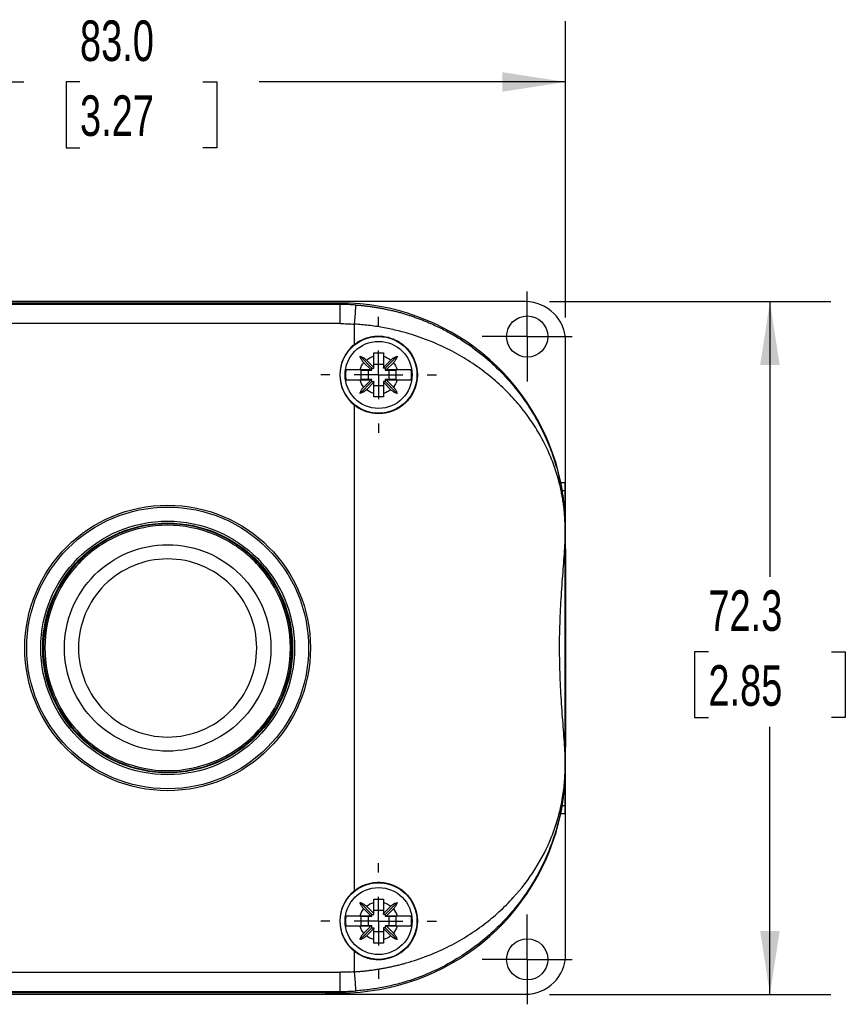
# Model space of a CAD drawing. Header units: millimetres. Extents: x 13 to 546, y 13 to 419.
# Tile 3 of 7: x 85 to 171, y 129 to 232. Entities that reach past the tile are written whole.
import ezdxf

# ---------------------------------------------------------------- set-up
doc = ezdxf.new("R2010")
doc.units = ezdxf.units.MM
doc.header["$LTSCALE"] = 2
doc.linetypes.add('SLD-Center', pattern=[19.05, 15.24, -1.27, 1.27, -1.27])
doc.linetypes.add('SLD-Solid', pattern=[0])
doc.layers.add('CENTER', color=40, linetype='SLD-Center')
doc.layers.add('DIMENSIONS', color=140, linetype='SLD-Solid', lineweight=25)
doc.styles.add('SLDTEXTSTYLE0', font='TXT', dxfattribs={"width": 0.7})
doc.dimstyles.new('SLDDIMSTYLE0', dxfattribs={"dimtxt": 4.316016, "dimasz": 6.604, "dimexe": 0, "dimexo": 0.0625, "dimgap": 1.079004, "dimtad": 0, "dimtih": 1, "dimtoh": 1, "dimrnd": 1e-09, "dimzin": 4, "dimdsep": 46, "dimtxsty": 'SLDTEXTSTYLE0', "dimsah": 1, "dimcen": 0.09, "dimadec": 0, "dimazin": 1, "dimtfac": 1, "dimtofl": 0, "dimtmove": 0, "dimatfit": 3, "dimfxl": 0, "dimfrac": 2, "dimtolj": 1, "dimtzin": 12, "dimarcsym": 0})
doc.dimstyles.new('SLDDIMSTYLE1', dxfattribs={"dimtxt": 4.316016, "dimasz": 6.604, "dimexe": 0, "dimexo": 0.0625, "dimgap": 1.079004, "dimtad": 0, "dimtih": 1, "dimtoh": 1, "dimrnd": 1e-09, "dimzin": 12, "dimdsep": 46, "dimtxsty": 'SLDTEXTSTYLE0', "dimsah": 1, "dimcen": 0.09, "dimadec": 0, "dimazin": 3, "dimtfac": 1, "dimtofl": 0, "dimtmove": 0, "dimatfit": 3, "dimfxl": 0, "dimfrac": 2, "dimtolj": 1, "dimtzin": 12, "dimarcsym": 0})

# ---------------------------------------------------------------- blocks, each defined once
blk = doc.blocks.new('_D')
at = {"layer": 'DIMENSIONS'}
for p, q in [((58.59, 200.96), (58.59, 231.89)), ((141.59, 200.96), (141.59, 231.89)), ((58.59, 225.54), (85.11, 225.54)), ((90.95, 225.54), (89.51, 225.54)), ((89.51, 225.54), (89.51, 218.68)), ((103.78, 225.54), (105.23, 225.54)), ((105.23, 225.54), (105.23, 218.68)), ((141.59, 225.54), (109.63, 225.54)), ((89.51, 218.68), (90.95, 218.68)), ((105.23, 218.68), (103.78, 218.68))]:
    blk.add_line(p, q, dxfattribs=at)
for points in [[(58.59, 225.54), (65.2, 224.52), (65.2, 226.56)], [(141.59, 225.54), (134.99, 226.56), (134.99, 224.52)]]:
    blk.add_solid(points, dxfattribs=at)
at = {"layer": 'DIMENSIONS', "char_height": 4.233, "attachment_point": 1, "style": 'SLDTEXTSTYLE0'}
for s, insert in [('83.0', (90.95, 231.96)), ('3.27', (90.95, 224.14))]:
    blk.add_mtext(s, dxfattribs=dict(at, insert=insert))
blk = doc.blocks.new('_D_1')
at = {"layer": 'DIMENSIONS'}
for p, q in [((139.93, 202.62), (169.26, 202.62)), ((162.91, 202.62), (162.91, 173.89)), ((156.49, 166.07), (155.04, 166.07)), ((155.04, 166.07), (155.04, 159.21)), ((169.32, 166.07), (170.77, 166.07)), ((170.77, 166.07), (170.77, 159.21)), ((155.04, 159.21), (156.49, 159.21)), ((170.77, 159.21), (169.32, 159.21)), ((162.91, 130.32), (162.91, 158.24)), ((139.93, 130.32), (169.26, 130.32))]:
    blk.add_line(p, q, dxfattribs=at)
for points in [[(162.91, 202.62), (161.89, 196.01), (163.92, 196.01)], [(162.91, 130.32), (163.92, 136.93), (161.89, 136.93)]]:
    blk.add_solid(points, dxfattribs=at)
at = {"layer": 'DIMENSIONS', "char_height": 4.233, "attachment_point": 1, "style": 'SLDTEXTSTYLE0'}
for s, insert in [('72.3', (156.49, 172.49)), ('2.85', (156.49, 164.67))]:
    blk.add_mtext(s, dxfattribs=dict(at, insert=insert))
blk = doc.blocks.new('SW_CENTERMARKSYMBOL_0')
at = {"layer": 'CENTER', "color": 0}
for p, q in [((0, 2.54), (0, 4.69)), ((0, 0), (0, 2.54)), ((-2.54, 0), (-4.69, 0)), ((0, 0), (-2.54, 0)), ((0, 0), (0, -2.54)), ((0, 0), (2.54, 0)), ((2.54, 0), (4.69, 0)), ((0, -2.54), (0, -4.69))]:
    blk.add_line(p, q, dxfattribs=at)
blk = doc.blocks.new('SW_CENTERMARKSYMBOL_3')
at = {"layer": 'CENTER', "color": 0}
for p, q in [((0, 2.54), (0, 4.69)), ((0, 0), (0, 2.54)), ((-2.54, 0), (-4.69, 0)), ((0, 0), (-2.54, 0)), ((0, 0), (0, -2.54)), ((0, 0), (2.54, 0)), ((2.54, 0), (4.69, 0)), ((0, -2.54), (0, -4.69))]:
    blk.add_line(p, q, dxfattribs=at)
blk = doc.blocks.new('SW_CENTERMARKSYMBOL_5')
at = {"layer": 'CENTER', "color": 0}
for p, q in [((0, 5.08), (0, 6.04)), ((0, 0), (0, 2.54)), ((-5.08, 0), (-6.04, 0)), ((0, 0), (-2.54, 0)), ((0, 0), (0, -2.54)), ((0, 0), (2.54, 0)), ((5.08, 0), (6.04, 0)), ((0, -5.08), (0, -6.04))]:
    blk.add_line(p, q, dxfattribs=at)
blk = doc.blocks.new('SW_CENTERMARKSYMBOL_6')
at = {"layer": 'CENTER', "color": 0}
for p, q in [((0, 5.08), (0, 6.04)), ((0, 0), (0, 2.54)), ((-5.08, 0), (-6.04, 0)), ((0, 0), (-2.54, 0)), ((0, 0), (0, -2.54)), ((0, 0), (2.54, 0)), ((5.08, 0), (6.04, 0)), ((0, -5.08), (0, -6.04))]:
    blk.add_line(p, q, dxfattribs=at)

msp = doc.modelspace()

# ---------------------------------------------------------------- linework, layer by layer
for p, q in [((89.093, 202.618), (62.793, 202.618)), ((116.531, 202.471), (83.654, 202.471)), ((89.093, 202.616), (89.093, 202.618)), ((111.093, 202.616), (89.093, 202.616)), ((111.093, 202.618), (111.093, 202.616)), ((137.393, 202.618), (111.093, 202.618)), ((117.353, 202.471), (116.531, 202.471)), ((116.531, 202.471), (116.531, 202.468)), ((117.353, 202.471), (118.093, 202.471)), ((118.093, 202.471), (117.353, 202.471)), ((118.093, 202.32), (118.093, 202.471)), ((118.093, 202.32), (82.093, 202.32)), ((118.093, 200.32), (118.093, 202.32)), ((118.093, 200.32), (82.093, 200.32)), ((119.593, 198.157), (119.593, 200.267)), ((141.593, 181.342), (141.593, 198.418)), ((121.393, 195.671), (120.156, 196.908)), ((120.823, 196.516), (121.593, 195.746)), ((121.593, 195.746), (121.593, 196.908)), ((122.593, 196.908), (122.593, 195.746)), ((122.593, 195.746), (123.363, 196.516)), ((122.793, 195.671), (124.029, 196.908)), ((120.17, 195.521), (121.268, 195.521)), ((120.293, 195.471), (121.393, 195.471)), ((120.293, 194.471), (120.293, 195.471)), ((121.268, 195.521), (120.548, 196.241)), ((120.993, 195.471), (120.993, 194.471)), ((121.268, 195.521), (121.393, 195.521)), ((121.393, 195.671), (121.593, 195.671)), ((121.393, 195.521), (121.393, 195.671)), ((121.393, 195.471), (121.393, 195.521)), ((122.593, 196.071), (121.593, 196.071)), ((121.593, 195.671), (121.593, 195.746)), ((122.593, 195.671), (122.593, 195.746)), ((122.793, 195.671), (122.593, 195.671)), ((122.793, 195.671), (122.793, 195.521)), ((122.918, 195.521), (122.793, 195.521)), ((122.793, 195.521), (122.793, 195.471)), ((122.793, 195.471), (123.892, 195.471)), ((123.638, 196.241), (122.918, 195.521)), ((122.918, 195.521), (124.016, 195.521)), ((123.193, 194.471), (123.193, 195.471)), ((123.892, 195.471), (123.892, 194.471)), ((121.393, 194.271), (120.156, 193.035)), ((121.268, 194.421), (120.17, 194.421)), ((121.393, 194.471), (120.293, 194.471)), ((120.548, 193.701), (121.268, 194.421)), ((121.268, 194.421), (121.393, 194.421)), ((121.393, 194.421), (121.393, 194.471)), ((121.393, 194.271), (121.393, 194.421)), ((121.393, 194.271), (121.593, 194.271)), ((121.593, 194.271), (121.593, 194.196)), ((122.593, 194.271), (122.593, 194.196)), ((122.793, 194.271), (122.593, 194.271)), ((123.892, 194.471), (122.793, 194.471)), ((122.793, 194.471), (122.793, 194.421)), ((122.918, 194.421), (122.793, 194.421)), ((122.793, 194.421), (122.793, 194.271)), ((122.793, 194.271), (124.029, 193.035)), ((122.918, 194.421), (123.638, 193.701)), ((124.016, 194.421), (122.918, 194.421)), ((121.593, 194.196), (120.823, 193.426)), ((121.593, 193.035), (121.593, 194.196)), ((121.593, 193.871), (122.593, 193.871)), ((123.363, 193.426), (122.593, 194.196)), ((122.593, 194.196), (122.593, 193.035)), ((119.593, 141.157), (119.593, 191.786)), ((141.106, 183.732), (141.559, 183.732)), ((141.257, 182.91), (141.558, 182.91)), ((141.559, 178.971), (141.559, 183.732)), ((141.559, 181.342), (141.593, 181.342)), ((141.593, 151.601), (141.593, 181.342)), ((141.546, 177.489), (141.546, 178.971)), ((141.55, 178.971), (141.546, 178.971)), ((141.55, 178.971), (141.557, 178.971)), ((141.55, 177.641), (141.55, 178.971)), ((141.546, 155.453), (141.546, 177.489)), ((141.546, 153.971), (141.546, 155.453)), ((141.55, 153.971), (141.55, 155.302)), ((141.546, 153.971), (141.55, 153.971)), ((141.55, 153.971), (141.557, 153.971)), ((141.559, 149.211), (141.559, 153.971)), ((141.559, 151.601), (141.593, 151.601)), ((141.593, 134.524), (141.593, 151.601)), ((141.257, 150.033), (141.558, 150.033)), ((141.106, 149.211), (141.559, 149.211)), ((121.393, 138.671), (120.156, 139.908)), ((121.593, 138.746), (121.593, 139.908)), ((122.593, 139.908), (122.593, 138.746)), ((122.793, 138.671), (124.029, 139.908)), ((121.268, 138.521), (120.548, 139.241)), ((120.823, 139.516), (121.593, 138.746)), ((122.593, 139.071), (121.593, 139.071)), ((121.593, 138.671), (121.593, 138.746)), ((122.593, 138.746), (123.363, 139.516)), ((122.593, 138.671), (122.593, 138.746)), ((123.638, 139.241), (122.918, 138.521)), ((120.17, 138.521), (121.268, 138.521)), ((120.293, 138.471), (121.393, 138.471)), ((120.293, 137.471), (120.293, 138.471)), ((120.993, 138.471), (120.993, 137.471)), ((121.268, 138.521), (121.393, 138.521)), ((121.393, 138.671), (121.593, 138.671)), ((121.393, 138.521), (121.393, 138.671)), ((121.393, 138.471), (121.393, 138.521)), ((122.793, 138.671), (122.593, 138.671)), ((122.793, 138.671), (122.793, 138.521)), ((122.918, 138.521), (122.793, 138.521)), ((122.793, 138.521), (122.793, 138.471)), ((122.793, 138.471), (123.892, 138.471)), ((122.918, 138.521), (124.016, 138.521)), ((123.193, 137.471), (123.193, 138.471)), ((123.892, 138.471), (123.892, 137.471)), ((121.393, 137.271), (120.156, 136.035)), ((121.268, 137.421), (120.17, 137.421)), ((121.393, 137.471), (120.293, 137.471)), ((120.548, 136.701), (121.268, 137.421)), ((121.593, 137.196), (120.823, 136.426)), ((121.268, 137.421), (121.393, 137.421)), ((121.393, 137.421), (121.393, 137.471)), ((121.393, 137.271), (121.393, 137.421)), ((121.393, 137.271), (121.593, 137.271)), ((121.593, 137.271), (121.593, 137.196)), ((121.593, 136.035), (121.593, 137.196)), ((121.593, 136.871), (122.593, 136.871)), ((122.593, 137.271), (122.593, 137.196)), ((122.793, 137.271), (122.593, 137.271)), ((123.363, 136.426), (122.593, 137.196)), ((122.593, 137.196), (122.593, 136.035)), ((123.892, 137.471), (122.793, 137.471)), ((122.793, 137.471), (122.793, 137.421)), ((122.918, 137.421), (122.793, 137.421)), ((122.793, 137.421), (122.793, 137.271)), ((122.793, 137.271), (124.029, 136.035)), ((122.918, 137.421), (123.638, 136.701)), ((124.016, 137.421), (122.918, 137.421)), ((119.593, 132.675), (119.593, 134.786)), ((82.093, 132.623), (118.093, 132.623)), ((118.093, 130.623), (118.093, 132.623)), ((82.093, 130.623), (118.093, 130.623)), ((118.093, 130.471), (118.093, 130.623)), ((62.793, 130.324), (89.093, 130.324)), ((116.531, 130.471), (83.654, 130.471)), ((89.093, 130.327), (111.093, 130.327)), ((89.093, 130.324), (89.093, 130.327)), ((111.093, 130.327), (111.093, 130.324)), ((111.093, 130.324), (137.393, 130.324)), ((116.531, 130.474), (116.531, 130.471)), ((117.353, 130.471), (116.531, 130.471)), ((118.093, 130.471), (117.353, 130.471)), ((117.353, 130.471), (118.093, 130.471))]:
    msp.add_line(p, q)
for centre, radius in [((137.593, 198.971), 2.15), ((122.093, 194.971), 4), ((122.093, 194.971), 3.5), ((100.093, 166.471), 14.898), ((100.093, 166.471), 14.7), ((100.093, 166.471), 13.234), ((100.093, 166.471), 13.033), ((100.093, 166.471), 13), ((122.093, 137.971), 4), ((122.093, 137.971), 3.5), ((137.593, 133.971), 2.15)]:
    msp.add_circle(centre, radius)
for centre, radius, start, end in [((118.093, 178.971), 23.5, 11.6872, 90), ((118.093, 178.971), 23.5, 11.6872, 90), ((118.093, 178.971), 23.349, 85.97097, 90), ((122.093, 194.971), 4.049, 128.12415, 231.87585), ((118.093, 153.971), 23.5, 270, 348.3128), ((118.093, 153.971), 23.5, 270, 348.3128), ((122.093, 137.971), 4.049, 128.12415, 231.87585), ((118.093, 153.971), 23.349, 270, 274.02903)]:
    msp.add_arc(centre, radius, start, end)
for centre, major_axis, ratio, start_param, end_param in [((100.093, 202.511), (18, 0), 0.0058178, 3.561206, 5.8635719), ((117.353, 202.466), (0.9, 0), 0.0058178, 1.5707963, 2.7219795), ((137.393, 198.418), (0, 4.2), 0.9999831, 4.712389, 6.2831853), ((141.57, 166.471), (0, 18), 0.0016746, 0.4196134, 0.7433818), ((141.557, 183.732), (0, 0.9), 0.0016746, 3.561206, 4.712389), ((141.632, 166.471), (0, 18), 0.0058178, 0.8031488, 0.9013663), ((141.632, 166.471), (0, 18), 0.0058178, 2.2402264, 2.3384438), ((141.57, 166.471), (0, 18), 0.0016746, 2.3982109, 2.7219793), ((141.557, 149.211), (0, 0.9), 0.0016746, 4.712389, 5.8635719), ((137.393, 134.524), (0, -4.2), 0.9999831, 0, 1.5707963), ((100.093, 130.432), (18, 0), 0.0058178, 0.4196134, 2.7219793), ((117.353, 130.476), (0.9, 0), 0.0058178, 3.561206, 4.712389)]:
    msp.add_ellipse(centre, major_axis=major_axis, ratio=ratio, start_param=start_param, end_param=end_param)
msp.add_ellipse((141.567, 166.471), major_axis=(0, 10.5), ratio=0.0016746)
for points, knots in [([(119.593, 200.267), (119.63, 200.794), (119.666, 201.3), (119.718, 202.048), (119.733, 202.259), (119.733, 202.262)], [0, 0, 0, 0, 0.5, 0.5, 1, 1, 1, 1]), ([(119.733, 202.262), (119.874, 202.252), (120.156, 202.23), (120.578, 202.189), (121.001, 202.14), (121.423, 202.083), (121.845, 202.018), (122.267, 201.946), (122.688, 201.866), (123.109, 201.777), (123.529, 201.681), (123.948, 201.578), (124.365, 201.466), (124.782, 201.346), (125.197, 201.218), (125.61, 201.083), (126.022, 200.939), (126.432, 200.787), (126.839, 200.628), (127.245, 200.461), (127.942, 200.158), (128.92, 199.686), (130.15, 198.999), (131.352, 198.229), (132.816, 197.16), (134.489, 195.703), (136.101, 193.954), (137.447, 192.171), (138.503, 190.483), (139.422, 188.697), (140.035, 187.21), (140.463, 185.955), (140.77, 184.915), (141.016, 183.896), (141.169, 183.11), (141.264, 182.554), (141.335, 182.083), (141.401, 181.556), (141.452, 181.065), (141.491, 180.605), (141.516, 180.203), (141.531, 179.886), (141.54, 179.64), (141.546, 179.407), (141.55, 179.185), (141.55, 179.041), (141.55, 178.971)], [0, 0, 0, 0, 0.0104363, 0.0208978, 0.0313876, 0.041909, 0.0524653, 0.0630595, 0.0736949, 0.0843745, 0.0951014, 0.1058787, 0.1167094, 0.1275963, 0.1385424, 0.1495506, 0.1606236, 0.1717642, 0.1829752, 0.1942591, 0.2056186, 0.2418948, 0.27925, 0.3177525, 0.3574647, 0.4287469, 0.5052718, 0.5650711, 0.6292074, 0.6877361, 0.752687, 0.7816686, 0.814436, 0.8566383, 0.8822671, 0.8913158, 0.9107891, 0.9274791, 0.9413889, 0.9566354, 0.9694718, 0.9766833, 0.9832849, 0.9893257, 0.9948699, 1, 1, 1, 1]), ([(141.546, 178.971), (141.546, 179.001), (141.546, 179.063), (141.545, 179.156), (141.544, 179.251), (141.542, 179.348), (141.54, 179.447), (141.535, 179.6), (141.527, 179.812), (141.51, 180.135), (141.48, 180.543), (141.432, 181.031), (141.365, 181.568), (141.274, 182.158), (141.145, 182.849), (140.965, 183.638), (140.653, 184.774), (140.155, 186.204), (139.406, 187.854), (138.485, 189.487), (137.415, 191.042), (136.145, 192.57), (134.718, 193.999), (133.073, 195.371), (131.268, 196.614), (129.235, 197.745), (127.051, 198.699), (125.24, 199.286), (123.963, 199.611), (123.239, 199.774), (122.512, 199.915), (121.784, 200.036), (121.054, 200.135), (120.324, 200.214), (119.836, 200.25), (119.593, 200.267)], [0, 0, 0, 0, 0.0022411, 0.0045496, 0.0069396, 0.0094238, 0.0120135, 0.0147188, 0.0217029, 0.0297163, 0.0435261, 0.0601247, 0.0779915, 0.0984366, 0.1214672, 0.1511243, 0.1829747, 0.2445667, 0.3082422, 0.3682554, 0.432194, 0.4925192, 0.556774, 0.6175927, 0.6823191, 0.743825, 0.8088622, 0.8712775, 0.8900495, 0.908671, 0.9271552, 0.9455161, 0.9637676, 0.9819241, 1, 1, 1, 1]), ([(119.593, 198.157), (119.895, 198.394), (120.222, 198.583), (120.751, 198.796), (120.934, 198.856), (121.302, 198.947), (121.487, 198.979), (121.862, 199.018), (122.053, 199.024), (122.432, 199.01), (122.618, 198.99), (123.171, 198.891), (123.535, 198.771), (124.037, 198.526), (124.198, 198.432), (124.507, 198.223), (124.657, 198.107), (125.074, 197.732), (125.314, 197.447), (125.718, 196.805), (125.871, 196.462), (126.029, 195.917), (126.07, 195.728), (126.123, 195.353), (126.136, 195.164), (126.137, 194.786), (126.123, 194.595), (126.07, 194.217), (126.031, 194.032), (125.874, 193.488), (125.717, 193.137), (125.418, 192.661), (125.308, 192.51), (125.067, 192.222), (124.935, 192.086), (124.518, 191.711), (124.208, 191.501), (123.532, 191.17), (123.178, 191.054), (122.622, 190.953), (122.432, 190.933), (122.056, 190.918), (121.868, 190.924), (121.493, 190.962), (121.305, 190.995), (120.935, 191.086), (120.755, 191.145), (120.229, 191.356), (119.895, 191.549), (119.593, 191.786)], [0, 0, 0, 0, 0.0625, 0.0625, 0.09375, 0.09375, 0.125, 0.125, 0.15625, 0.15625, 0.1875, 0.1875, 0.25, 0.25, 0.28125, 0.28125, 0.3125, 0.3125, 0.375, 0.375, 0.4375, 0.4375, 0.46875, 0.46875, 0.5, 0.5, 0.53125, 0.53125, 0.5625, 0.5625, 0.625, 0.625, 0.65625, 0.65625, 0.6875, 0.6875, 0.75, 0.75, 0.8125, 0.8125, 0.84375, 0.84375, 0.875, 0.875, 0.90625, 0.90625, 0.9375, 0.9375, 1, 1, 1, 1]), ([(120.156, 196.908), (120.189, 196.898), (120.254, 196.878), (120.348, 196.841), (120.443, 196.796), (120.539, 196.741), (120.641, 196.672), (120.737, 196.598), (120.796, 196.542), (120.823, 196.516)], [0, 0, 0, 0, 0.14135479, 0.27503763, 0.40141068, 0.54892215, 0.70071355, 0.86172938, 1, 1, 1, 1]), ([(120.548, 196.241), (120.532, 196.258), (120.498, 196.293), (120.448, 196.352), (120.391, 196.425), (120.332, 196.511), (120.267, 196.621), (120.204, 196.754), (120.173, 196.854), (120.156, 196.908)], [0, 0, 0, 0, 0.0855881, 0.1804197, 0.2847348, 0.429237, 0.5716383, 0.7731143, 1, 1, 1, 1]), ([(121.593, 197.265), (121.677, 197.266), (121.844, 197.269), (122.093, 197.269), (122.342, 197.269), (122.509, 197.266), (122.593, 197.265)], [0, 0, 0, 0, 0.2525997, 0.5, 0.7474003, 1, 1, 1, 1]), ([(121.593, 196.908), (121.593, 196.946), (121.593, 197.025), (121.593, 197.144), (121.593, 197.224), (121.593, 197.265)], [0, 0, 0, 0, 0.320324, 0.6536711, 1, 1, 1, 1]), ([(122.593, 197.265), (122.593, 197.224), (122.593, 197.144), (122.593, 197.025), (122.593, 196.946), (122.593, 196.908)], [0, 0, 0, 0, 0.3463289, 0.679676, 1, 1, 1, 1]), ([(123.363, 196.516), (123.38, 196.532), (123.415, 196.566), (123.473, 196.616), (123.546, 196.673), (123.632, 196.732), (123.743, 196.797), (123.876, 196.86), (123.976, 196.891), (124.029, 196.908)], [0, 0, 0, 0, 0.0855881, 0.1804197, 0.2847348, 0.429237, 0.5716383, 0.7731143, 1, 1, 1, 1]), ([(124.029, 196.908), (124.019, 196.875), (124, 196.81), (123.962, 196.716), (123.918, 196.622), (123.863, 196.525), (123.794, 196.423), (123.719, 196.327), (123.664, 196.268), (123.638, 196.241)], [0, 0, 0, 0, 0.1413548, 0.2750376, 0.4014107, 0.5489222, 0.7007136, 0.8617294, 1, 1, 1, 1]), ([(118.691, 195.521), (118.683, 195.46), (118.665, 195.339), (118.65, 195.155), (118.648, 195.033), (118.647, 194.971)], [0, 0, 0, 0, 0.3334924, 0.6665076, 1, 1, 1, 1]), ([(118.691, 195.521), (118.703, 195.521), (118.727, 195.521), (118.774, 195.521), (118.827, 195.521), (118.887, 195.521), (118.953, 195.521), (119.024, 195.521), (119.1, 195.521), (119.178, 195.521), (119.26, 195.521), (119.343, 195.521), (119.428, 195.522), (119.513, 195.522), (119.599, 195.522), (119.684, 195.522), (119.769, 195.522), (119.852, 195.521), (119.935, 195.521), (120.015, 195.521), (120.093, 195.521), (120.145, 195.521), (120.17, 195.521)], [0, 0, 0, 0, 0.0616545, 0.1220566, 0.1812143, 0.239135, 0.295825, 0.3512897, 0.4055334, 0.4585593, 0.5103697, 0.5609658, 0.6103481, 0.6585164, 0.7054699, 0.7512072, 0.7957269, 0.8390271, 0.8811061, 0.9219621, 0.9615938, 1, 1, 1, 1]), ([(124.016, 195.521), (124.058, 195.521), (124.146, 195.521), (124.28, 195.521), (124.419, 195.522), (124.56, 195.522), (124.703, 195.522), (124.845, 195.521), (124.983, 195.521), (125.114, 195.521), (125.235, 195.521), (125.342, 195.521), (125.433, 195.521), (125.474, 195.521), (125.494, 195.521)], [0, 0, 0, 0, 0.0647019, 0.1328049, 0.204302, 0.2791849, 0.3574456, 0.4390781, 0.52408, 0.6124546, 0.704212, 0.7993701, 0.897955, 1, 1, 1, 1]), ([(125.494, 194.421), (125.503, 194.482), (125.521, 194.604), (125.535, 194.788), (125.541, 194.971), (125.535, 195.155), (125.521, 195.338), (125.503, 195.46), (125.494, 195.521)], [0, 0, 0, 0, 0.167466, 0.3339736, 0.5, 0.6660264, 0.832534, 1, 1, 1, 1]), ([(118.647, 194.971), (118.648, 194.91), (118.65, 194.787), (118.665, 194.603), (118.683, 194.482), (118.691, 194.421)], [0, 0, 0, 0, 0.3334924, 0.6665076, 1, 1, 1, 1]), ([(120.17, 194.421), (120.127, 194.421), (120.04, 194.421), (119.906, 194.421), (119.767, 194.421), (119.626, 194.421), (119.483, 194.421), (119.341, 194.421), (119.203, 194.421), (119.072, 194.421), (118.951, 194.421), (118.844, 194.421), (118.753, 194.421), (118.712, 194.421), (118.691, 194.421)], [0, 0, 0, 0, 0.0647019, 0.1328049, 0.204302, 0.2791849, 0.3574456, 0.4390781, 0.52408, 0.6124546, 0.704212, 0.7993701, 0.897955, 1, 1, 1, 1]), ([(125.494, 194.421), (125.482, 194.421), (125.459, 194.421), (125.412, 194.421), (125.359, 194.421), (125.298, 194.421), (125.232, 194.421), (125.161, 194.421), (125.086, 194.421), (125.007, 194.421), (124.926, 194.421), (124.843, 194.421), (124.758, 194.421), (124.673, 194.421), (124.587, 194.421), (124.501, 194.421), (124.417, 194.421), (124.333, 194.421), (124.251, 194.421), (124.171, 194.421), (124.093, 194.421), (124.041, 194.421), (124.016, 194.421)], [0, 0, 0, 0, 0.0616545, 0.1220566, 0.1812143, 0.239135, 0.295825, 0.3512897, 0.4055334, 0.4585593, 0.5103697, 0.5609658, 0.6103481, 0.6585164, 0.7054699, 0.7512072, 0.7957269, 0.8390271, 0.8811061, 0.9219621, 0.9615938, 1, 1, 1, 1]), ([(120.156, 193.035), (120.166, 193.068), (120.186, 193.132), (120.223, 193.226), (120.268, 193.321), (120.323, 193.418), (120.392, 193.519), (120.466, 193.615), (120.522, 193.674), (120.548, 193.701)], [0, 0, 0, 0, 0.1413548, 0.2750376, 0.4014107, 0.5489222, 0.7007136, 0.8617294, 1, 1, 1, 1]), ([(120.823, 193.426), (120.806, 193.41), (120.771, 193.376), (120.712, 193.326), (120.639, 193.27), (120.554, 193.211), (120.443, 193.146), (120.31, 193.083), (120.21, 193.051), (120.156, 193.035)], [0, 0, 0, 0, 0.0855881, 0.1804197, 0.2847348, 0.429237, 0.5716383, 0.7731143, 1, 1, 1, 1]), ([(124.029, 193.035), (123.996, 193.045), (123.932, 193.064), (123.838, 193.102), (123.743, 193.146), (123.646, 193.201), (123.545, 193.27), (123.449, 193.345), (123.39, 193.4), (123.363, 193.426)], [0, 0, 0, 0, 0.1413548, 0.2750376, 0.4014107, 0.5489222, 0.7007136, 0.8617294, 1, 1, 1, 1]), ([(123.638, 193.701), (123.654, 193.685), (123.688, 193.649), (123.738, 193.591), (123.794, 193.518), (123.854, 193.432), (123.918, 193.321), (123.981, 193.189), (124.013, 193.088), (124.029, 193.035)], [0, 0, 0, 0, 0.0855881, 0.1804197, 0.2847348, 0.429237, 0.5716383, 0.7731143, 1, 1, 1, 1]), ([(121.593, 192.678), (121.593, 192.719), (121.593, 192.798), (121.593, 192.918), (121.593, 192.996), (121.593, 193.035)], [0, 0, 0, 0, 0.3463289, 0.679676, 1, 1, 1, 1]), ([(122.593, 192.678), (122.509, 192.676), (122.342, 192.674), (122.093, 192.673), (121.844, 192.674), (121.677, 192.676), (121.593, 192.678)], [0, 0, 0, 0, 0.2525997, 0.5, 0.7474003, 1, 1, 1, 1]), ([(122.593, 193.035), (122.593, 192.996), (122.593, 192.918), (122.593, 192.798), (122.593, 192.719), (122.593, 192.678)], [0, 0, 0, 0, 0.320324, 0.6536711, 1, 1, 1, 1]), ([(141.257, 182.91), (141.246, 182.981), (141.227, 183.099), (141.174, 183.388), (141.141, 183.559), (141.106, 183.732)], [0, 0, 0, 0, 0.5, 0.5, 1, 1, 1, 1]), ([(141.557, 178.971), (141.562, 179.811), (141.523, 180.556), (141.408, 181.868), (141.332, 182.436), (141.257, 182.91)], [0, 0, 0, 0, 0.5, 0.5, 1, 1, 1, 1]), ([(141.559, 178.971), (141.559, 179.027), (141.559, 179.075), (141.559, 179.151), (141.559, 179.182), (141.559, 179.263), (141.559, 179.305), (141.56, 179.417), (141.56, 179.475), (141.561, 179.63), (141.562, 179.709), (141.564, 179.926), (141.565, 180.037), (141.57, 180.339), (141.573, 180.495), (141.578, 180.779), (141.581, 180.904), (141.587, 181.135), (141.59, 181.242), (141.593, 181.342)], [0, 0, 0, 0, 0.0078125, 0.0078125, 0.015625, 0.015625, 0.03125, 0.03125, 0.0625, 0.0625, 0.125, 0.125, 0.25, 0.25, 0.5, 0.5, 0.75, 0.75, 1, 1, 1, 1]), ([(113.043, 166.471), (113.043, 164.776), (112.706, 163.082), (111.408, 159.949), (110.449, 158.513), (108.051, 156.116), (106.615, 155.156), (103.483, 153.858), (101.788, 153.521), (98.398, 153.521), (96.703, 153.858), (93.571, 155.156), (92.134, 156.116), (89.737, 158.513), (88.777, 159.949), (87.48, 163.082), (87.143, 164.776), (87.143, 168.166), (87.48, 169.861), (88.777, 172.993), (89.737, 174.43), (92.134, 176.827), (93.571, 177.787), (96.703, 179.084), (98.398, 179.421), (101.788, 179.421), (103.483, 179.084), (106.615, 177.787), (108.051, 176.827), (110.449, 174.43), (111.408, 172.993), (112.706, 169.861), (113.043, 168.166), (113.043, 166.471)], [0, 0, 0, 0, 0.0625, 0.0625, 0.125, 0.125, 0.1875, 0.1875, 0.25, 0.25, 0.3125, 0.3125, 0.375, 0.375, 0.4375, 0.4375, 0.5, 0.5, 0.5625, 0.5625, 0.625, 0.625, 0.6875, 0.6875, 0.75, 0.75, 0.8125, 0.8125, 0.875, 0.875, 0.9375, 0.9375, 1, 1, 1, 1]), ([(112.893, 166.471), (112.893, 164.796), (112.56, 163.121), (111.277, 160.025), (110.329, 158.605), (107.959, 156.235), (106.539, 155.287), (103.443, 154.004), (101.768, 153.671), (98.417, 153.671), (96.742, 154.004), (93.647, 155.287), (92.227, 156.235), (89.857, 158.605), (88.908, 160.025), (87.626, 163.121), (87.293, 164.796), (87.293, 168.147), (87.626, 169.822), (88.908, 172.918), (89.857, 174.337), (92.227, 176.707), (93.647, 177.656), (96.742, 178.938), (98.417, 179.271), (101.768, 179.271), (103.443, 178.938), (106.539, 177.656), (107.959, 176.707), (110.329, 174.337), (111.277, 172.918), (112.56, 169.822), (112.893, 168.147), (112.893, 166.471)], [0, 0, 0, 0, 0.0625, 0.0625, 0.125, 0.125, 0.1875, 0.1875, 0.25, 0.25, 0.3125, 0.3125, 0.375, 0.375, 0.4375, 0.4375, 0.5, 0.5, 0.5625, 0.5625, 0.625, 0.625, 0.6875, 0.6875, 0.75, 0.75, 0.8125, 0.8125, 0.875, 0.875, 0.9375, 0.9375, 1, 1, 1, 1]), ([(110.863, 166.471), (110.863, 169.328), (109.728, 172.067), (105.689, 176.107), (102.949, 177.242), (97.236, 177.242), (94.497, 176.107), (90.457, 172.067), (89.323, 169.328), (89.323, 163.615), (90.457, 160.875), (94.497, 156.836), (97.236, 155.701), (102.949, 155.701), (105.689, 156.836), (109.728, 160.875), (110.863, 163.615), (110.863, 166.471)], [0, 0, 0, 0, 0.125, 0.125, 0.25, 0.25, 0.375, 0.375, 0.5, 0.5, 0.625, 0.625, 0.75, 0.75, 0.875, 0.875, 1, 1, 1, 1]), ([(141.546, 155.453), (141.506, 156.242), (141.446, 157.07), (141.316, 158.8), (141.245, 159.702), (141.151, 161.115), (141.121, 161.591), (141.069, 162.548), (141.046, 163.03), (140.99, 164.485), (140.97, 165.468), (140.969, 166.962), (140.974, 167.461), (140.994, 168.447), (141.009, 168.936), (141.065, 170.392), (141.119, 171.348), (141.213, 172.759), (141.247, 173.223), (141.314, 174.129), (141.348, 174.572), (141.446, 175.872), (141.506, 176.7), (141.546, 177.489)], [0, 0, 0, 0, 0.125, 0.125, 0.25, 0.25, 0.3125, 0.3125, 0.375, 0.375, 0.5, 0.5, 0.5625, 0.5625, 0.625, 0.625, 0.75, 0.75, 0.8125, 0.8125, 0.875, 0.875, 1, 1, 1, 1]), ([(141.546, 155.453), (141.506, 156.242), (141.446, 157.07), (141.316, 158.8), (141.245, 159.702), (141.151, 161.115), (141.121, 161.591), (141.069, 162.548), (141.046, 163.03), (140.99, 164.485), (140.97, 165.468), (140.969, 166.962), (140.974, 167.461), (140.994, 168.447), (141.009, 168.936), (141.065, 170.392), (141.119, 171.348), (141.213, 172.759), (141.247, 173.223), (141.314, 174.129), (141.348, 174.572), (141.446, 175.872), (141.506, 176.7), (141.546, 177.489)], [0, 0, 0, 0, 0.125, 0.125, 0.25, 0.25, 0.3125, 0.3125, 0.375, 0.375, 0.5, 0.5, 0.5625, 0.5625, 0.625, 0.625, 0.75, 0.75, 0.8125, 0.8125, 0.875, 0.875, 1, 1, 1, 1]), ([(109.386, 166.471), (109.386, 164.007), (108.407, 161.643), (104.921, 158.157), (102.557, 157.178), (97.628, 157.178), (95.264, 158.157), (91.779, 161.643), (90.8, 164.007), (90.8, 168.936), (91.779, 171.3), (95.264, 174.785), (97.628, 175.764), (102.557, 175.764), (104.921, 174.785), (108.407, 171.3), (109.386, 168.936), (109.386, 166.471)], [0, 0, 0, 0, 0.125, 0.125, 0.25, 0.25, 0.375, 0.375, 0.5, 0.5, 0.625, 0.625, 0.75, 0.75, 0.875, 0.875, 1, 1, 1, 1]), ([(119.593, 132.675), (119.735, 132.685), (120.019, 132.705), (120.446, 132.743), (120.872, 132.788), (121.298, 132.84), (121.724, 132.9), (122.149, 132.966), (122.573, 133.04), (122.997, 133.121), (123.419, 133.208), (123.84, 133.303), (124.26, 133.406), (125.333, 133.686), (127.049, 134.243), (129.235, 135.198), (131.268, 136.329), (133.07, 137.567), (134.713, 138.939), (136.584, 140.817), (138.554, 143.405), (139.946, 146.133), (140.652, 148.167), (140.964, 149.305), (141.167, 150.194), (141.322, 151.055), (141.422, 151.813), (141.48, 152.399), (141.509, 152.807), (141.527, 153.131), (141.536, 153.373), (141.542, 153.589), (141.545, 153.783), (141.546, 153.91), (141.546, 153.971)], [0, 0, 0, 0, 0.010558, 0.0211367, 0.0317389, 0.0423676, 0.0530256, 0.0637158, 0.0744408, 0.0852036, 0.0960068, 0.1068532, 0.1177454, 0.1286861, 0.1910142, 0.2562764, 0.3178415, 0.3823375, 0.4429553, 0.5074365, 0.6256772, 0.7552831, 0.8169214, 0.8488479, 0.8784933, 0.9122224, 0.9398628, 0.9564516, 0.9702874, 0.9783056, 0.9852909, 0.9905819, 0.9954529, 1, 1, 1, 1]), ([(141.55, 153.971), (141.55, 153.932), (141.55, 153.853), (141.549, 153.732), (141.547, 153.607), (141.545, 153.478), (141.541, 153.344), (141.537, 153.207), (141.532, 153.065), (141.525, 152.919), (141.511, 152.656), (141.485, 152.256), (141.439, 151.735), (141.374, 151.158), (141.285, 150.513), (141.154, 149.734), (140.972, 148.858), (140.661, 147.615), (140.163, 146.04), (139.417, 144.236), (138.499, 142.452), (137.446, 140.771), (135.734, 138.503), (133.192, 135.943), (129.98, 133.756), (127.146, 132.395), (125.344, 131.752), (124.077, 131.396), (123.358, 131.218), (122.636, 131.064), (121.912, 130.933), (121.187, 130.825), (120.461, 130.738), (119.975, 130.699), (119.733, 130.68)], [0, 0, 0, 0, 0.002874, 0.0058721, 0.0090122, 0.0123098, 0.0157785, 0.0194298, 0.0232735, 0.0273182, 0.0315711, 0.0456974, 0.0626077, 0.0794395, 0.1000064, 0.1243118, 0.155108, 0.1859247, 0.2475266, 0.3130923, 0.3708939, 0.4350469, 0.4950041, 0.6263997, 0.7451341, 0.8102099, 0.8721414, 0.8907932, 0.9092905, 0.9276484, 0.9458823, 0.9640081, 0.9820419, 1, 1, 1, 1]), ([(141.257, 150.033), (141.332, 150.507), (141.408, 151.074), (141.523, 152.386), (141.562, 153.131), (141.557, 153.971)], [0, 0, 0, 0, 0.5, 0.5, 1, 1, 1, 1]), ([(141.593, 151.601), (141.59, 151.701), (141.587, 151.807), (141.581, 152.039), (141.578, 152.163), (141.573, 152.447), (141.57, 152.604), (141.565, 152.906), (141.564, 153.018), (141.562, 153.234), (141.561, 153.314), (141.56, 153.469), (141.56, 153.527), (141.559, 153.639), (141.559, 153.681), (141.559, 153.762), (141.559, 153.793), (141.559, 153.868), (141.559, 153.916), (141.559, 153.971)], [0, 0, 0, 0, 0.25, 0.25, 0.5, 0.5, 0.75, 0.75, 0.875, 0.875, 0.9375, 0.9375, 0.96875, 0.96875, 0.984375, 0.984375, 0.9921875, 0.9921875, 1, 1, 1, 1]), ([(141.106, 149.211), (141.141, 149.383), (141.174, 149.553), (141.226, 149.843), (141.246, 149.961), (141.257, 150.033)], [0, 0, 0, 0, 0.5, 0.5, 1, 1, 1, 1]), ([(119.593, 141.157), (119.895, 141.394), (120.222, 141.583), (120.751, 141.796), (120.934, 141.856), (121.302, 141.947), (121.487, 141.979), (121.862, 142.018), (122.053, 142.024), (122.432, 142.01), (122.618, 141.99), (123.171, 141.891), (123.535, 141.771), (124.037, 141.526), (124.198, 141.432), (124.507, 141.223), (124.657, 141.107), (125.074, 140.732), (125.314, 140.447), (125.718, 139.805), (125.871, 139.462), (126.029, 138.917), (126.07, 138.728), (126.123, 138.353), (126.136, 138.164), (126.137, 137.786), (126.123, 137.595), (126.07, 137.217), (126.031, 137.032), (125.874, 136.488), (125.717, 136.137), (125.418, 135.661), (125.308, 135.51), (125.067, 135.222), (124.935, 135.086), (124.518, 134.711), (124.208, 134.501), (123.532, 134.17), (123.178, 134.054), (122.622, 133.953), (122.432, 133.933), (122.056, 133.918), (121.868, 133.924), (121.493, 133.962), (121.305, 133.995), (120.935, 134.086), (120.755, 134.145), (120.229, 134.356), (119.895, 134.549), (119.593, 134.786)], [0, 0, 0, 0, 0.0625, 0.0625, 0.09375, 0.09375, 0.125, 0.125, 0.15625, 0.15625, 0.1875, 0.1875, 0.25, 0.25, 0.28125, 0.28125, 0.3125, 0.3125, 0.375, 0.375, 0.4375, 0.4375, 0.46875, 0.46875, 0.5, 0.5, 0.53125, 0.53125, 0.5625, 0.5625, 0.625, 0.625, 0.65625, 0.65625, 0.6875, 0.6875, 0.75, 0.75, 0.8125, 0.8125, 0.84375, 0.84375, 0.875, 0.875, 0.90625, 0.90625, 0.9375, 0.9375, 1, 1, 1, 1]), ([(120.156, 139.908), (120.189, 139.898), (120.254, 139.878), (120.348, 139.841), (120.443, 139.796), (120.539, 139.741), (120.641, 139.672), (120.737, 139.598), (120.796, 139.542), (120.823, 139.516)], [0, 0, 0, 0, 0.1413548, 0.2750376, 0.4014107, 0.5489222, 0.7007136, 0.8617294, 1, 1, 1, 1]), ([(120.548, 139.241), (120.532, 139.258), (120.498, 139.293), (120.448, 139.352), (120.391, 139.425), (120.332, 139.511), (120.267, 139.621), (120.204, 139.754), (120.173, 139.854), (120.156, 139.908)], [0, 0, 0, 0, 0.0855881, 0.1804197, 0.2847348, 0.429237, 0.5716383, 0.7731143, 1, 1, 1, 1]), ([(121.593, 140.265), (121.677, 140.266), (121.844, 140.269), (122.093, 140.269), (122.342, 140.269), (122.509, 140.266), (122.593, 140.265)], [0, 0, 0, 0, 0.2525997, 0.5, 0.7474003, 1, 1, 1, 1]), ([(121.593, 139.908), (121.593, 139.946), (121.593, 140.025), (121.593, 140.144), (121.593, 140.224), (121.593, 140.265)], [0, 0, 0, 0, 0.32032396, 0.65367108, 1, 1, 1, 1]), ([(122.593, 140.265), (122.593, 140.224), (122.593, 140.144), (122.593, 140.025), (122.593, 139.946), (122.593, 139.908)], [0, 0, 0, 0, 0.34632892, 0.67967604, 1, 1, 1, 1]), ([(123.363, 139.516), (123.38, 139.532), (123.415, 139.566), (123.473, 139.616), (123.546, 139.673), (123.632, 139.732), (123.743, 139.797), (123.876, 139.86), (123.976, 139.891), (124.029, 139.908)], [0, 0, 0, 0, 0.0855881, 0.1804197, 0.2847348, 0.429237, 0.5716383, 0.7731143, 1, 1, 1, 1]), ([(124.029, 139.908), (124.019, 139.875), (124, 139.81), (123.962, 139.716), (123.918, 139.622), (123.863, 139.525), (123.794, 139.423), (123.719, 139.327), (123.664, 139.268), (123.638, 139.241)], [0, 0, 0, 0, 0.1413548, 0.2750376, 0.4014107, 0.5489222, 0.7007136, 0.8617294, 1, 1, 1, 1]), ([(118.691, 138.521), (118.683, 138.46), (118.665, 138.339), (118.65, 138.155), (118.648, 138.033), (118.647, 137.971)], [0, 0, 0, 0, 0.3334924, 0.6665076, 1, 1, 1, 1]), ([(118.647, 137.971), (118.648, 137.91), (118.65, 137.787), (118.665, 137.603), (118.683, 137.482), (118.691, 137.421)], [0, 0, 0, 0, 0.3334924, 0.6665076, 1, 1, 1, 1]), ([(118.691, 138.521), (118.703, 138.521), (118.727, 138.521), (118.774, 138.521), (118.827, 138.521), (118.887, 138.521), (118.953, 138.521), (119.024, 138.521), (119.1, 138.521), (119.178, 138.521), (119.26, 138.521), (119.343, 138.521), (119.428, 138.522), (119.513, 138.522), (119.599, 138.522), (119.684, 138.522), (119.769, 138.522), (119.852, 138.521), (119.935, 138.521), (120.015, 138.521), (120.093, 138.521), (120.145, 138.521), (120.17, 138.521)], [0, 0, 0, 0, 0.0616545, 0.1220566, 0.1812143, 0.239135, 0.295825, 0.3512897, 0.4055334, 0.4585593, 0.5103697, 0.5609658, 0.6103481, 0.6585164, 0.7054699, 0.7512072, 0.7957269, 0.8390271, 0.8811061, 0.9219621, 0.9615938, 1, 1, 1, 1]), ([(124.016, 138.521), (124.058, 138.521), (124.146, 138.521), (124.28, 138.521), (124.419, 138.522), (124.56, 138.522), (124.703, 138.522), (124.845, 138.521), (124.983, 138.521), (125.114, 138.521), (125.235, 138.521), (125.342, 138.521), (125.433, 138.521), (125.474, 138.521), (125.494, 138.521)], [0, 0, 0, 0, 0.0647019, 0.1328049, 0.204302, 0.2791849, 0.3574456, 0.4390781, 0.52408, 0.6124546, 0.704212, 0.7993701, 0.897955, 1, 1, 1, 1]), ([(125.494, 137.421), (125.503, 137.482), (125.521, 137.604), (125.535, 137.788), (125.541, 137.971), (125.535, 138.155), (125.521, 138.338), (125.503, 138.46), (125.494, 138.521)], [0, 0, 0, 0, 0.167466, 0.3339736, 0.5, 0.6660264, 0.832534, 1, 1, 1, 1]), ([(120.17, 137.421), (120.127, 137.421), (120.04, 137.421), (119.906, 137.421), (119.767, 137.421), (119.626, 137.421), (119.483, 137.421), (119.341, 137.421), (119.203, 137.421), (119.072, 137.421), (118.951, 137.421), (118.844, 137.421), (118.753, 137.421), (118.712, 137.421), (118.691, 137.421)], [0, 0, 0, 0, 0.0647019, 0.1328049, 0.204302, 0.2791849, 0.3574456, 0.4390781, 0.52408, 0.6124546, 0.704212, 0.7993701, 0.897955, 1, 1, 1, 1]), ([(120.156, 136.035), (120.166, 136.068), (120.186, 136.132), (120.223, 136.226), (120.268, 136.321), (120.323, 136.418), (120.392, 136.519), (120.466, 136.615), (120.522, 136.674), (120.548, 136.701)], [0, 0, 0, 0, 0.14135479, 0.27503763, 0.40141068, 0.54892215, 0.70071355, 0.86172938, 1, 1, 1, 1]), ([(123.638, 136.701), (123.654, 136.685), (123.688, 136.649), (123.738, 136.591), (123.794, 136.518), (123.854, 136.432), (123.918, 136.321), (123.981, 136.189), (124.013, 136.088), (124.029, 136.035)], [0, 0, 0, 0, 0.0855881, 0.1804197, 0.2847348, 0.429237, 0.5716383, 0.7731143, 1, 1, 1, 1]), ([(125.494, 137.421), (125.482, 137.421), (125.459, 137.421), (125.412, 137.421), (125.359, 137.421), (125.298, 137.421), (125.232, 137.421), (125.161, 137.421), (125.086, 137.421), (125.007, 137.421), (124.926, 137.421), (124.843, 137.421), (124.758, 137.421), (124.673, 137.421), (124.587, 137.421), (124.501, 137.421), (124.417, 137.421), (124.333, 137.421), (124.251, 137.421), (124.171, 137.421), (124.093, 137.421), (124.041, 137.421), (124.016, 137.421)], [0, 0, 0, 0, 0.0616545, 0.1220566, 0.1812143, 0.239135, 0.295825, 0.3512897, 0.4055334, 0.4585593, 0.5103697, 0.5609658, 0.6103481, 0.6585164, 0.7054699, 0.7512072, 0.7957269, 0.8390271, 0.8811061, 0.9219621, 0.9615938, 1, 1, 1, 1]), ([(120.823, 136.426), (120.806, 136.41), (120.771, 136.376), (120.712, 136.326), (120.639, 136.27), (120.554, 136.211), (120.443, 136.146), (120.31, 136.083), (120.21, 136.051), (120.156, 136.035)], [0, 0, 0, 0, 0.0855881, 0.1804197, 0.2847348, 0.429237, 0.5716383, 0.7731143, 1, 1, 1, 1]), ([(121.593, 135.678), (121.593, 135.719), (121.593, 135.798), (121.593, 135.918), (121.593, 135.996), (121.593, 136.035)], [0, 0, 0, 0, 0.3463289, 0.679676, 1, 1, 1, 1]), ([(122.593, 135.678), (122.509, 135.676), (122.342, 135.674), (122.093, 135.673), (121.844, 135.674), (121.677, 135.676), (121.593, 135.678)], [0, 0, 0, 0, 0.2525997, 0.5, 0.7474003, 1, 1, 1, 1]), ([(122.593, 136.035), (122.593, 135.996), (122.593, 135.918), (122.593, 135.798), (122.593, 135.719), (122.593, 135.678)], [0, 0, 0, 0, 0.320324, 0.6536711, 1, 1, 1, 1]), ([(124.029, 136.035), (123.996, 136.045), (123.932, 136.064), (123.838, 136.102), (123.743, 136.146), (123.646, 136.201), (123.545, 136.27), (123.449, 136.345), (123.39, 136.4), (123.363, 136.426)], [0, 0, 0, 0, 0.1413548, 0.2750376, 0.4014107, 0.5489222, 0.7007136, 0.8617294, 1, 1, 1, 1]), ([(119.733, 130.68), (119.733, 130.683), (119.718, 130.895), (119.666, 131.642), (119.63, 132.148), (119.593, 132.675)], [0, 0, 0, 0, 0.5, 0.5, 1, 1, 1, 1])]:
    msp.add_open_spline(points, degree=3, knots=knots)
for points in [[(118.093, 200.32), (118.594, 200.32), (119.093, 200.302), (119.593, 200.267)], [(120.823, 196.516), (121.048, 196.701), (121.311, 196.835), (121.593, 196.908)], [(122.593, 196.908), (122.875, 196.835), (123.138, 196.701), (123.363, 196.516)], [(120.17, 195.521), (120.245, 195.785), (120.374, 196.03), (120.548, 196.241)], [(123.638, 196.241), (123.812, 196.03), (123.94, 195.785), (124.016, 195.521)], [(120.548, 193.701), (120.374, 193.913), (120.245, 194.158), (120.17, 194.421)], [(124.016, 194.421), (123.94, 194.158), (123.812, 193.913), (123.638, 193.701)], [(121.593, 193.035), (121.311, 193.108), (121.048, 193.241), (120.823, 193.426)], [(123.363, 193.426), (123.138, 193.241), (122.875, 193.108), (122.593, 193.035)], [(141.546, 177.489), (141.549, 177.54), (141.55, 177.591), (141.55, 177.641)], [(141.55, 155.302), (141.55, 155.352), (141.549, 155.402), (141.546, 155.453)], [(120.823, 139.516), (121.048, 139.701), (121.311, 139.835), (121.593, 139.908)], [(122.593, 139.908), (122.875, 139.835), (123.138, 139.701), (123.363, 139.516)], [(120.17, 138.521), (120.245, 138.785), (120.374, 139.03), (120.548, 139.241)], [(123.638, 139.241), (123.812, 139.03), (123.94, 138.785), (124.016, 138.521)], [(120.548, 136.701), (120.374, 136.913), (120.245, 137.158), (120.17, 137.421)], [(124.016, 137.421), (123.94, 137.158), (123.812, 136.913), (123.638, 136.701)], [(121.593, 136.035), (121.311, 136.108), (121.048, 136.241), (120.823, 136.426)], [(123.363, 136.426), (123.138, 136.241), (122.875, 136.108), (122.593, 136.035)], [(119.593, 132.675), (119.093, 132.64), (118.594, 132.623), (118.093, 132.623)]]:
    msp.add_open_spline(points, degree=3)

# ---------------------------------------------------------------- block references
at = {"layer": 'CENTER'}
for name, p in [('SW_CENTERMARKSYMBOL_0', (137.593, 198.971)), ('SW_CENTERMARKSYMBOL_6', (122.093, 194.971)), ('SW_CENTERMARKSYMBOL_5', (122.093, 137.971)), ('SW_CENTERMARKSYMBOL_3', (137.593, 133.971))]:
    msp.add_blockref(name, p, dxfattribs=at)

# ---------------------------------------------------------------- dimensions: what is measured, and where the dimension line sits
at = {"layer": 'DIMENSIONS'}
dim = msp.add_linear_dim(base=(141.593, 225.541), p1=(58.593, 198.418), p2=(141.593, 198.418), dimstyle='SLDDIMSTYLE0', dxfattribs=at)
dim.commit()
dim.dimension.update_dxf_attribs({"geometry": '_D', "text_midpoint": (97.367, 225.541), "dimtype": 160})
dim = msp.add_linear_dim(base=(162.905, 130.324), p1=(137.393, 202.618), p2=(137.393, 130.324), angle=90, dimstyle='SLDDIMSTYLE1', dxfattribs=at)
dim.commit()
dim.dimension.update_dxf_attribs({"geometry": '_D_1', "text_midpoint": (162.905, 166.069), "dimtype": 160})

doc.saveas('drawing.dxf')
